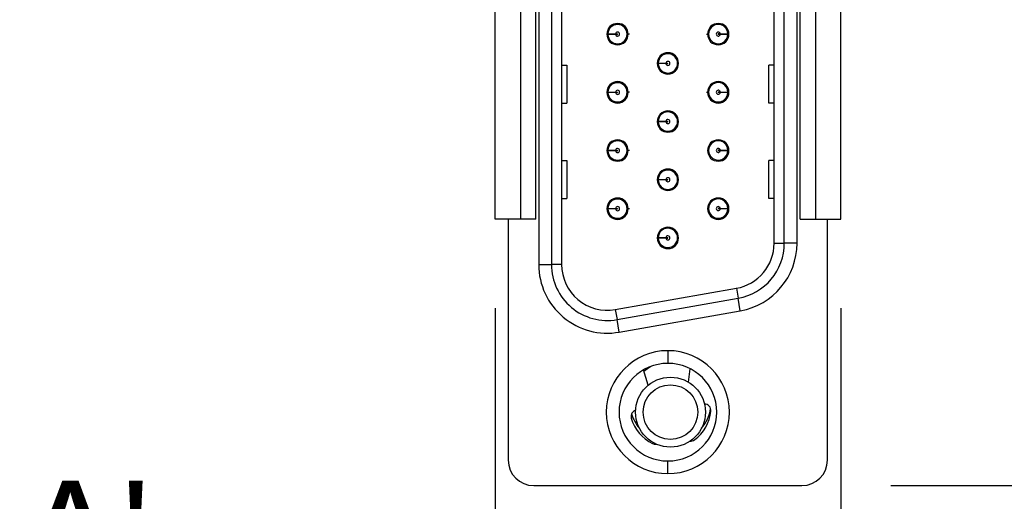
# Model space of a CAD drawing. Header units: inches. Extents: x 0 to 814, y 0 to 621.
# Tile 26 of 30: x 499 to 538, y 335 to 354. Entities that reach past the tile are written whole.
import ezdxf

# ---------------------------------------------------------------- set-up
doc = ezdxf.new("R2010")
doc.units = ezdxf.units.IN
doc.header["$LTSCALE"] = 10
doc.header["$MEASUREMENT"] = 0
doc.layers.add('TEXT', color=140, linetype='Continuous')
doc.dimstyles.get("Standard").update_dxf_attribs({"dimtxt": 6, "dimasz": 6.5, "dimexe": 2.5, "dimexo": 3.5, "dimgap": 1.25, "dimtad": 0, "dimtih": 1, "dimtoh": 1, "dimdec": 1, "dimzin": 0, "dimdsep": 46, "dimtxsty": 'Standard', "dimcen": 0, "dimadec": 0, "dimazin": 0, "dimtfac": 1, "dimtdec": 1, "dimtofl": 0, "dimtmove": 0, "dimatfit": 3, "dimfxl": 0, "dimtolj": 1, "dimtzin": 0, "dimarcsym": 0})

# ---------------------------------------------------------------- blocks, each defined once
blk = doc.blocks.new('*D36')
at = {"color": 0, "lineweight": -2}
for p, q in [((549.856, 388.742), (543.356, 388.742)), ((543.356, 388.742), (543.356, 374.836)), ((533.185, 374.836), (545.856, 374.836)), ((543.356, 368.336), (543.356, 342.236)), ((533.185, 335.736), (545.856, 335.736))]:
    blk.add_line(p, q, dxfattribs=at)
at = {"color": 0}
for points in [[(542.273, 368.336), (544.439, 368.336), (543.356, 374.836)], [(542.273, 342.236), (544.439, 342.236), (543.356, 335.736)]]:
    blk.add_solid(points, dxfattribs=at)
at = {"layer": 'DEFPOINTS', "color": 0}
for p in [(529.685, 374.836), (529.685, 335.736), (543.356, 335.736)]:
    blk.add_point(p, dxfattribs=at)
at = {"color": 0, "lineweight": 15, "char_height": 6, "attachment_point": 5}
for s, insert in [('\\A1;39.1', (563.106, 392.992)), ('\\A1;[1.54]', (563.106, 384.492))]:
    blk.add_mtext(s, dxfattribs=dict(at, insert=insert))
blk = doc.blocks.new('*D38')
at = {"color": 0, "lineweight": -2}
for p, q in [((517.612, 342.726), (517.612, 319.212)), ((531.212, 342.726), (531.212, 319.212)), ((511.112, 321.712), (504.612, 321.712)), ((537.712, 321.712), (544.212, 321.712))]:
    blk.add_line(p, q, dxfattribs=at)
at = {"color": 0}
for points in [[(511.112, 322.795), (511.112, 320.629), (517.612, 321.712)], [(537.712, 322.795), (537.712, 320.629), (531.212, 321.712)]]:
    blk.add_solid(points, dxfattribs=at)
at = {"layer": 'DEFPOINTS', "color": 0}
for p in [(517.612, 346.226), (531.212, 346.226), (517.612, 321.712)]:
    blk.add_point(p, dxfattribs=at)
at = {"color": 0, "lineweight": 15, "char_height": 6, "attachment_point": 5}
for s, insert in [('\\A1;13.6', (557.962, 325.962)), ('\\A1;[0.54]', (557.962, 317.462))]:
    blk.add_mtext(s, dxfattribs=dict(at, insert=insert))

msp = doc.modelspace()

# ---------------------------------------------------------------- linework, layer by layer
for p, q in [((519.33, 366.136), (519.33, 344.436)), ((519.83, 366.136), (519.83, 344.436)), ((520.23, 366.136), (520.23, 344.436)), ((528.59, 345.276), (528.59, 365.297)), ((528.99, 345.276), (528.99, 365.297)), ((529.49, 345.276), (529.49, 365.297)), ((517.612, 346.226), (517.612, 364.426)), ((518.612, 364.426), (518.612, 346.226)), ((519.212, 346.226), (519.212, 364.426)), ((529.612, 346.226), (529.612, 364.426)), ((530.212, 364.426), (530.212, 346.226)), ((531.212, 346.226), (531.212, 364.426)), ((526.772, 353.519), (526.8, 353.559)), ((526.791, 353.523), (526.803, 353.551)), ((522.011, 353.516), (522.018, 353.516)), ((522.011, 353.496), (522.018, 353.496)), ((522.018, 353.516), (522.031, 353.516)), ((522.018, 353.496), (522.031, 353.496)), ((522.031, 353.492), (522.019, 353.464)), ((522.05, 353.496), (522.021, 353.456)), ((522.351, 353.516), (522.43, 353.516)), ((522.351, 353.496), (522.43, 353.496)), ((522.43, 353.496), (522.43, 353.516)), ((522.895, 353.506), (522.81, 353.506)), ((525.926, 353.509), (526.011, 353.509)), ((526.471, 353.519), (526.391, 353.519)), ((526.391, 353.519), (526.391, 353.499)), ((526.471, 353.499), (526.391, 353.499)), ((526.804, 353.519), (526.791, 353.519)), ((526.804, 353.499), (526.791, 353.499)), ((526.81, 353.519), (526.804, 353.519)), ((526.81, 353.499), (526.804, 353.499)), ((520.23, 352.286), (520.436, 352.286)), ((520.436, 352.286), (520.436, 350.786)), ((523.991, 352.366), (523.998, 352.366)), ((523.991, 352.346), (523.998, 352.346)), ((523.998, 352.366), (524.011, 352.366)), ((523.998, 352.346), (524.011, 352.346)), ((524.011, 352.342), (523.999, 352.314)), ((524.03, 352.346), (524.001, 352.306)), ((524.331, 352.366), (524.41, 352.366)), ((524.331, 352.346), (524.41, 352.346)), ((524.41, 352.346), (524.41, 352.366)), ((524.83, 352.356), (524.79, 352.356)), ((528.385, 350.786), (528.385, 352.286)), ((528.59, 352.286), (528.385, 352.286)), ((522.011, 351.226), (522.018, 351.226)), ((522.018, 351.226), (522.031, 351.226)), ((522.166, 351.486), (522.181, 351.524)), ((522.351, 351.226), (522.43, 351.226)), ((522.43, 351.206), (522.43, 351.226)), ((522.895, 351.216), (522.81, 351.216)), ((525.926, 351.219), (526.011, 351.219)), ((526.471, 351.229), (526.391, 351.229)), ((526.391, 351.229), (526.391, 351.209)), ((526.772, 351.229), (526.8, 351.269)), ((526.791, 351.233), (526.803, 351.261)), ((526.804, 351.229), (526.791, 351.229)), ((526.81, 351.229), (526.804, 351.229)), ((522.011, 351.206), (522.018, 351.206)), ((522.018, 351.206), (522.031, 351.206)), ((522.031, 351.202), (522.019, 351.174)), ((522.05, 351.206), (522.021, 351.166)), ((522.351, 351.206), (522.43, 351.206)), ((526.471, 351.209), (526.391, 351.209)), ((526.804, 351.209), (526.791, 351.209)), ((526.81, 351.209), (526.804, 351.209)), ((520.23, 350.786), (520.436, 350.786)), ((528.59, 350.786), (528.385, 350.786)), ((523.991, 350.076), (523.998, 350.076)), ((523.991, 350.056), (523.998, 350.056)), ((523.998, 350.076), (524.011, 350.076)), ((523.998, 350.056), (524.011, 350.056)), ((524.03, 350.056), (524.001, 350.016)), ((524.073, 350.245), (524.073, 350.241)), ((524.078, 350.283), (524.074, 350.251)), ((524.128, 350.056), (524.13, 350.076)), ((524.163, 350.352), (524.166, 350.378)), ((524.331, 350.076), (524.41, 350.076)), ((524.331, 350.056), (524.41, 350.056)), ((524.41, 350.056), (524.41, 350.076)), ((524.83, 350.066), (524.79, 350.066)), ((524.011, 350.052), (523.999, 350.024)), ((524.722, 349.821), (524.7, 349.821)), ((524.746, 349.888), (524.768, 349.872)), ((524.764, 349.903), (524.759, 349.932)), ((522.011, 348.936), (522.018, 348.936)), ((522.011, 348.916), (522.018, 348.916)), ((522.018, 348.936), (522.031, 348.936)), ((522.018, 348.916), (522.031, 348.916)), ((522.031, 348.912), (522.019, 348.884)), ((522.05, 348.916), (522.021, 348.876)), ((522.351, 348.936), (522.43, 348.936)), ((522.351, 348.916), (522.43, 348.916)), ((522.43, 348.916), (522.43, 348.936)), ((522.895, 348.926), (522.81, 348.926)), ((525.97, 348.929), (526.011, 348.929)), ((526.471, 348.939), (526.391, 348.939)), ((526.391, 348.939), (526.391, 348.919)), ((526.471, 348.919), (526.391, 348.919)), ((526.772, 348.939), (526.8, 348.979)), ((526.791, 348.943), (526.803, 348.971)), ((526.804, 348.939), (526.791, 348.939)), ((526.804, 348.919), (526.791, 348.919)), ((526.81, 348.939), (526.804, 348.939)), ((526.81, 348.919), (526.804, 348.919)), ((520.23, 348.536), (520.436, 348.536)), ((520.436, 348.536), (520.436, 347.036)), ((528.385, 347.036), (528.385, 348.536)), ((528.59, 348.536), (528.385, 348.536)), ((523.991, 347.786), (523.998, 347.786)), ((523.991, 347.766), (523.998, 347.766)), ((523.998, 347.786), (524.011, 347.786)), ((523.998, 347.766), (524.011, 347.766)), ((524.011, 347.762), (523.999, 347.734)), ((524.03, 347.766), (524.001, 347.726)), ((524.331, 347.786), (524.41, 347.786)), ((524.331, 347.766), (524.41, 347.766)), ((524.41, 347.766), (524.41, 347.786)), ((524.83, 347.776), (524.79, 347.776)), ((520.23, 347.036), (520.436, 347.036)), ((528.59, 347.036), (528.385, 347.036)), ((522.011, 346.646), (522.018, 346.646)), ((522.011, 346.626), (522.018, 346.626)), ((522.018, 346.646), (522.031, 346.646)), ((522.018, 346.626), (522.031, 346.626)), ((522.031, 346.622), (522.019, 346.594)), ((522.05, 346.626), (522.021, 346.586)), ((522.282, 346.646), (522.273, 346.626)), ((522.351, 346.646), (522.43, 346.646)), ((522.351, 346.626), (522.43, 346.626)), ((522.43, 346.626), (522.43, 346.646)), ((522.895, 346.636), (522.81, 346.636)), ((525.97, 346.639), (526.011, 346.639)), ((526.471, 346.649), (526.391, 346.649)), ((526.391, 346.649), (526.391, 346.629)), ((526.471, 346.629), (526.391, 346.629)), ((526.772, 346.649), (526.8, 346.689)), ((526.791, 346.653), (526.803, 346.681)), ((526.804, 346.649), (526.791, 346.649)), ((526.804, 346.629), (526.791, 346.629)), ((526.81, 346.649), (526.804, 346.649)), ((526.81, 346.629), (526.804, 346.629)), ((518.612, 346.226), (517.612, 346.226)), ((518.135, 346.226), (518.135, 336.736)), ((519.212, 346.226), (518.612, 346.226)), ((522.165, 346.365), (522.158, 346.349)), ((529.612, 346.226), (530.212, 346.226)), ((530.212, 346.226), (531.212, 346.226)), ((530.685, 336.736), (530.685, 346.226)), ((523.991, 345.496), (523.998, 345.496)), ((523.991, 345.476), (523.998, 345.476)), ((523.998, 345.496), (524.011, 345.496)), ((523.998, 345.476), (524.011, 345.476)), ((524.011, 345.472), (523.999, 345.444)), ((524.03, 345.476), (524.001, 345.436)), ((524.331, 345.496), (524.41, 345.496)), ((524.331, 345.476), (524.41, 345.476)), ((524.41, 345.476), (524.41, 345.496)), ((524.83, 345.486), (524.79, 345.486)), ((528.59, 345.276), (528.99, 345.276)), ((529.49, 345.276), (528.99, 345.276)), ((519.33, 344.436), (519.83, 344.436)), ((520.23, 344.436), (519.83, 344.436)), ((522.343, 342.664), (527.103, 343.503)), ((527.103, 343.503), (527.172, 343.109)), ((522.412, 342.27), (527.172, 343.109)), ((527.259, 342.617), (527.172, 343.109)), ((522.343, 342.664), (522.412, 342.27)), ((522.499, 341.777), (527.259, 342.617)), ((522.499, 341.777), (522.412, 342.27)), ((524.41, 341.046), (524.41, 340.546)), ((523.632, 339.682), (523.447, 340.287)), ((525.225, 339.802), (525.29, 340.333)), ((524.41, 336.206), (524.41, 336.706)), ((519.135, 335.736), (529.685, 335.736))]:
    msp.add_line(p, q)
at = {"flags": 128}
msp.add_lwpolyline([(523.463, 340.234), (523.66, 340.381), (523.728, 340.421)], dxfattribs=at)
for radius in [1.375, 1.075]:
    msp.add_circle((524.512, 338.626), radius)
for centre, radius, start, end in [((522.43, 353.506), 0.42, 90, 270), ((522.43, 353.506), 0.38, 181.508, 178.492), ((522.43, 353.506), 0.08, 187.1808, 172.8192), ((522.43, 353.506), 0.42, 270, 90), ((526.39, 353.506), 0.42, 90, 270), ((526.391, 353.509), 0.38, 1.508, 358.492), ((526.391, 353.509), 0.08, 7.1808, 352.8192), ((526.39, 353.506), 0.42, 270, 90), ((524.41, 352.356), 0.42, 90, 270), ((524.41, 352.356), 0.42, 270, 90), ((524.41, 352.356), 0.38, 181.508, 178.492), ((524.41, 352.356), 0.08, 187.1808, 172.8192), ((522.43, 351.216), 0.42, 90, 270), ((522.43, 351.216), 0.42, 270, 90), ((526.39, 351.216), 0.42, 90, 270), ((526.39, 351.216), 0.42, 270, 90), ((522.43, 351.216), 0.38, 181.508, 178.492), ((522.43, 351.216), 0.08, 187.1808, 172.8192), ((526.391, 351.219), 0.38, 1.508, 358.492), ((526.391, 351.219), 0.08, 7.1808, 352.8192), ((524.41, 350.066), 0.42, 90, 270), ((524.41, 350.066), 0.38, 181.508, 178.492), ((524.41, 350.066), 0.42, 270, 90), ((524.41, 350.066), 0.08, 187.1808, 172.8192), ((522.43, 348.926), 0.42, 90, 270), ((522.43, 348.926), 0.38, 181.508, 178.492), ((522.43, 348.926), 0.42, 270, 90), ((526.39, 348.926), 0.42, 90, 270), ((526.391, 348.929), 0.38, 1.508, 358.492), ((526.39, 348.926), 0.42, 270, 90), ((522.43, 348.926), 0.08, 187.1808, 172.8192), ((526.391, 348.929), 0.08, 7.1808, 352.8192), ((524.41, 347.776), 0.42, 90, 270), ((524.41, 347.776), 0.38, 181.508, 178.492), ((524.41, 347.776), 0.42, 270, 90), ((524.41, 347.776), 0.08, 187.1808, 172.8192), ((522.43, 346.636), 0.42, 90, 270), ((522.43, 346.636), 0.38, 181.508, 178.492), ((522.43, 346.636), 0.42, 270, 90), ((526.39, 346.636), 0.42, 90, 270), ((526.391, 346.639), 0.38, 1.508, 358.492), ((526.39, 346.636), 0.42, 270, 90), ((522.43, 346.636), 0.08, 187.1808, 172.8192), ((526.391, 346.639), 0.08, 7.1808, 352.8192), ((524.41, 345.486), 0.42, 90, 270), ((524.41, 345.486), 0.38, 181.508, 178.492), ((524.41, 345.486), 0.42, 270, 90), ((524.41, 345.486), 0.08, 187.1808, 172.8192), ((526.79, 345.276), 1.8, 280, 0), ((526.79, 345.276), 2.2, 280, 0), ((526.79, 345.276), 2.7, 280, 0), ((522.03, 344.436), 2.7, 180, 280), ((522.03, 344.436), 2.2, 180, 280), ((522.03, 344.436), 1.8, 180, 280), ((524.41, 338.626), 2.42, 90, 270), ((524.41, 338.626), 2.42, 270, 90), ((524.41, 338.626), 1.92, 90, 270), ((524.41, 338.626), 1.92, 270, 90), ((525.85, 338.691), 0.254, 354.1243, 89.9624), ((523.216, 338.46), 0.254, 107.4791, 195.8757), ((524.512, 339.026), 1.6, 196.9573, 220.3872), ((524.51, 338.829), 1.6, 306.0435, 354.1243), ((524.512, 339.026), 1.6, 319.6128, 350.7412), ((524.51, 338.829), 1.6, 195.8757, 243.7437), ((523.915, 337.621), 0.254, 243.7437, 278.5492), ((525.303, 337.74), 0.254, 265.3886, 306.0435), ((519.135, 336.736), 1, 180, 270), ((529.685, 336.736), 1, 270, 0)]:
    msp.add_arc(centre, radius, start, end)
for points, knots in [([(522.02, 353.555), (522.024, 353.553), (522.045, 353.541), (522.048, 353.528), (522.05, 353.516)], [0, 0, 0, 0, 0.191086, 1, 1, 1, 1]), ([(522.095, 353.684), (522.093, 353.687), (522.092, 353.689), (522.068, 353.703), (522.068, 353.703)], [0, 0, 0, 0, 0.990835, 1, 1, 1, 1]), ([(522.766, 353.685), (522.767, 353.687), (522.769, 353.69), (522.794, 353.704), (522.795, 353.705)], [0, 0, 0, 0, 0.960076, 1, 1, 1, 1]), ([(526.056, 353.688), (526.055, 353.69), (526.054, 353.692), (526.029, 353.706), (526.029, 353.706)], [0, 0, 0, 0, 0.997178, 1, 1, 1, 1]), ([(526.737, 353.667), (526.738, 353.67), (526.74, 353.672), (526.767, 353.686), (526.769, 353.687)], [0, 0, 0, 0, 0.9448014, 1, 1, 1, 1]), ([(522.031, 353.516), (522.031, 353.517), (522.031, 353.519), (522.031, 353.52), (522.031, 353.521)], [0, 0, 0, 0, 0.5599999, 1, 1, 1, 1]), ([(522.031, 353.492), (522.031, 353.493), (522.031, 353.495), (522.031, 353.496), (522.031, 353.496)], [0, 0, 0, 0, 0.56, 1, 1, 1, 1]), ([(522.051, 353.516), (522.053, 353.516), (522.057, 353.516), (522.09, 353.516), (522.132, 353.516), (522.188, 353.516), (522.262, 353.516), (522.321, 353.516), (522.351, 353.516)], [0, 0, 0, 0, 0.175816, 0.349567, 0.487195, 0.621428, 0.811217, 1, 1, 1, 1]), ([(522.351, 353.496), (522.322, 353.496), (522.265, 353.496), (522.192, 353.496), (522.135, 353.496), (522.091, 353.496), (522.057, 353.496), (522.053, 353.496), (522.051, 353.496)], [0, 0, 0, 0, 0.183586, 0.36545, 0.505646, 0.642782, 0.82225, 1, 1, 1, 1]), ([(522.085, 353.348), (522.083, 353.346), (522.081, 353.343), (522.053, 353.329), (522.051, 353.328)], [0, 0, 0, 0, 0.918894, 1, 1, 1, 1]), ([(522.766, 353.328), (522.767, 353.326), (522.768, 353.324), (522.793, 353.31), (522.793, 353.309)], [0, 0, 0, 0, 0.988149, 1, 1, 1, 1]), ([(526.056, 353.33), (526.054, 353.328), (526.052, 353.326), (526.026, 353.31), (526.024, 353.309)], [0, 0, 0, 0, 0.933334, 1, 1, 1, 1]), ([(526.471, 353.519), (526.5, 353.519), (526.557, 353.519), (526.63, 353.519), (526.687, 353.519), (526.731, 353.519), (526.765, 353.519), (526.769, 353.519), (526.771, 353.519)], [0, 0, 0, 0, 0.183586, 0.36545, 0.505646, 0.642782, 0.82225, 1, 1, 1, 1]), ([(526.771, 353.499), (526.769, 353.499), (526.765, 353.499), (526.732, 353.499), (526.69, 353.499), (526.634, 353.499), (526.56, 353.499), (526.5, 353.499), (526.471, 353.499)], [0, 0, 0, 0, 0.175816, 0.349567, 0.487195, 0.621428, 0.811217, 1, 1, 1, 1]), ([(526.727, 353.331), (526.728, 353.329), (526.73, 353.326), (526.754, 353.312), (526.755, 353.312)], [0, 0, 0, 0, 0.981934, 1, 1, 1, 1]), ([(526.8, 353.461), (526.797, 353.463), (526.776, 353.474), (526.774, 353.488), (526.772, 353.499)], [0, 0, 0, 0, 0.174714, 1, 1, 1, 1]), ([(526.791, 353.523), (526.791, 353.522), (526.791, 353.521), (526.791, 353.52), (526.791, 353.519)], [0, 0, 0, 0, 0.56, 1, 1, 1, 1]), ([(526.791, 353.499), (526.791, 353.498), (526.791, 353.497), (526.791, 353.495), (526.791, 353.495)], [0, 0, 0, 0, 0.56, 1, 1, 1, 1]), ([(524, 352.405), (524.004, 352.402), (524.025, 352.391), (524.028, 352.377), (524.03, 352.366)], [0, 0, 0, 0, 0.191151, 1, 1, 1, 1]), ([(524.075, 352.534), (524.073, 352.536), (524.072, 352.539), (524.048, 352.553), (524.048, 352.553)], [0, 0, 0, 0, 0.989577, 1, 1, 1, 1]), ([(524.746, 352.535), (524.747, 352.537), (524.749, 352.539), (524.774, 352.554), (524.775, 352.555)], [0, 0, 0, 0, 0.958728, 1, 1, 1, 1]), ([(524.011, 352.366), (524.011, 352.367), (524.011, 352.369), (524.011, 352.37), (524.011, 352.371)], [0, 0, 0, 0, 0.56, 1, 1, 1, 1]), ([(524.011, 352.342), (524.011, 352.343), (524.011, 352.344), (524.011, 352.346), (524.011, 352.346)], [0, 0, 0, 0, 0.56, 1, 1, 1, 1]), ([(524.031, 352.366), (524.033, 352.366), (524.037, 352.366), (524.07, 352.366), (524.113, 352.366), (524.17, 352.366), (524.243, 352.366), (524.302, 352.366), (524.331, 352.366)], [0, 0, 0, 0, 0.177067, 0.352046, 0.490743, 0.626023, 0.813516, 1, 1, 1, 1]), ([(524.331, 352.346), (524.302, 352.346), (524.245, 352.346), (524.172, 352.346), (524.116, 352.346), (524.071, 352.346), (524.037, 352.346), (524.033, 352.346), (524.031, 352.346)], [0, 0, 0, 0, 0.182847, 0.363954, 0.504684, 0.642334, 0.822026, 1, 1, 1, 1]), ([(524.065, 352.198), (524.063, 352.195), (524.061, 352.193), (524.033, 352.179), (524.031, 352.178)], [0, 0, 0, 0, 0.92005, 1, 1, 1, 1]), ([(524.746, 352.178), (524.747, 352.176), (524.748, 352.173), (524.773, 352.159), (524.773, 352.159)], [0, 0, 0, 0, 0.989361, 1, 1, 1, 1]), ([(522.02, 351.265), (522.024, 351.263), (522.045, 351.251), (522.048, 351.238), (522.05, 351.226)], [0, 0, 0, 0, 0.191086, 1, 1, 1, 1]), ([(522.031, 351.226), (522.031, 351.227), (522.031, 351.229), (522.031, 351.23), (522.031, 351.231)], [0, 0, 0, 0, 0.5599999, 1, 1, 1, 1]), ([(522.051, 351.226), (522.053, 351.226), (522.057, 351.226), (522.09, 351.226), (522.132, 351.226), (522.188, 351.226), (522.262, 351.226), (522.321, 351.226), (522.351, 351.226)], [0, 0, 0, 0, 0.175816, 0.349567, 0.487195, 0.621428, 0.811217, 1, 1, 1, 1]), ([(522.095, 351.394), (522.093, 351.397), (522.092, 351.399), (522.068, 351.413), (522.068, 351.413)], [0, 0, 0, 0, 0.990835, 1, 1, 1, 1]), ([(522.766, 351.395), (522.767, 351.397), (522.769, 351.4), (522.794, 351.414), (522.795, 351.415)], [0, 0, 0, 0, 0.960076, 1, 1, 1, 1]), ([(526.056, 351.398), (526.055, 351.4), (526.054, 351.402), (526.029, 351.416), (526.029, 351.416)], [0, 0, 0, 0, 0.997178, 1, 1, 1, 1]), ([(526.471, 351.229), (526.5, 351.229), (526.557, 351.229), (526.63, 351.229), (526.687, 351.229), (526.731, 351.229), (526.765, 351.229), (526.769, 351.229), (526.771, 351.229)], [0, 0, 0, 0, 0.183586, 0.36545, 0.505646, 0.642782, 0.82225, 1, 1, 1, 1]), ([(526.737, 351.377), (526.739, 351.38), (526.741, 351.383), (526.77, 351.397), (526.772, 351.399)], [0, 0, 0, 0, 0.902223, 1, 1, 1, 1]), ([(526.791, 351.233), (526.791, 351.232), (526.791, 351.231), (526.791, 351.23), (526.791, 351.229)], [0, 0, 0, 0, 0.56, 1, 1, 1, 1]), ([(522.031, 351.202), (522.031, 351.203), (522.031, 351.205), (522.031, 351.206), (522.031, 351.206)], [0, 0, 0, 0, 0.56, 1, 1, 1, 1]), ([(522.351, 351.206), (522.322, 351.206), (522.265, 351.206), (522.192, 351.206), (522.135, 351.206), (522.091, 351.206), (522.057, 351.206), (522.053, 351.206), (522.051, 351.206)], [0, 0, 0, 0, 0.183586, 0.36545, 0.505646, 0.642782, 0.82225, 1, 1, 1, 1]), ([(522.085, 351.058), (522.083, 351.056), (522.081, 351.053), (522.053, 351.039), (522.051, 351.038)], [0, 0, 0, 0, 0.918894, 1, 1, 1, 1]), ([(522.766, 351.038), (522.767, 351.036), (522.768, 351.034), (522.793, 351.02), (522.793, 351.019)], [0, 0, 0, 0, 0.988149, 1, 1, 1, 1]), ([(526.056, 351.04), (526.054, 351.038), (526.052, 351.036), (526.026, 351.02), (526.024, 351.019)], [0, 0, 0, 0, 0.933334, 1, 1, 1, 1]), ([(526.771, 351.209), (526.769, 351.209), (526.765, 351.209), (526.732, 351.209), (526.69, 351.209), (526.634, 351.209), (526.56, 351.209), (526.5, 351.209), (526.471, 351.209)], [0, 0, 0, 0, 0.175816, 0.349567, 0.487195, 0.621428, 0.811217, 1, 1, 1, 1]), ([(526.727, 351.041), (526.728, 351.039), (526.73, 351.036), (526.754, 351.022), (526.755, 351.022)], [0, 0, 0, 0, 0.981934, 1, 1, 1, 1]), ([(526.8, 351.171), (526.797, 351.173), (526.776, 351.184), (526.774, 351.198), (526.772, 351.209)], [0, 0, 0, 0, 0.174714, 1, 1, 1, 1]), ([(526.791, 351.209), (526.791, 351.208), (526.791, 351.207), (526.791, 351.205), (526.791, 351.205)], [0, 0, 0, 0, 0.56, 1, 1, 1, 1]), ([(524, 350.115), (524.004, 350.112), (524.025, 350.101), (524.028, 350.087), (524.03, 350.076)], [0, 0, 0, 0, 0.191151, 1, 1, 1, 1]), ([(524.011, 350.076), (524.011, 350.077), (524.011, 350.079), (524.011, 350.08), (524.011, 350.081)], [0, 0, 0, 0, 0.56, 1, 1, 1, 1]), ([(524.011, 350.052), (524.011, 350.053), (524.011, 350.054), (524.011, 350.056), (524.011, 350.056)], [0, 0, 0, 0, 0.56, 1, 1, 1, 1]), ([(524.031, 350.076), (524.033, 350.076), (524.037, 350.076), (524.07, 350.076), (524.113, 350.076), (524.17, 350.076), (524.243, 350.076), (524.302, 350.076), (524.331, 350.076)], [0, 0, 0, 0, 0.177067, 0.352046, 0.490743, 0.626023, 0.813516, 1, 1, 1, 1]), ([(524.331, 350.056), (524.302, 350.056), (524.245, 350.056), (524.172, 350.056), (524.116, 350.056), (524.071, 350.056), (524.037, 350.056), (524.033, 350.056), (524.031, 350.056)], [0, 0, 0, 0, 0.182847, 0.363954, 0.504684, 0.642334, 0.822026, 1, 1, 1, 1]), ([(524.075, 350.244), (524.073, 350.246), (524.072, 350.249), (524.048, 350.263), (524.048, 350.263)], [0, 0, 0, 0, 0.989577, 1, 1, 1, 1]), ([(524.746, 350.245), (524.747, 350.247), (524.749, 350.249), (524.774, 350.264), (524.775, 350.265)], [0, 0, 0, 0, 0.958728, 1, 1, 1, 1]), ([(524.065, 349.908), (524.063, 349.905), (524.06, 349.902), (524.03, 349.887), (524.026, 349.885)], [0, 0, 0, 0, 0.865005, 1, 1, 1, 1]), ([(522.02, 348.975), (522.024, 348.973), (522.045, 348.961), (522.048, 348.948), (522.05, 348.936)], [0, 0, 0, 0, 0.191086, 1, 1, 1, 1]), ([(522.031, 348.936), (522.031, 348.937), (522.031, 348.939), (522.031, 348.94), (522.031, 348.941)], [0, 0, 0, 0, 0.56, 1, 1, 1, 1]), ([(522.031, 348.912), (522.031, 348.913), (522.031, 348.915), (522.031, 348.916), (522.031, 348.916)], [0, 0, 0, 0, 0.56, 1, 1, 1, 1]), ([(522.051, 348.936), (522.053, 348.936), (522.057, 348.936), (522.09, 348.936), (522.132, 348.936), (522.188, 348.936), (522.262, 348.936), (522.321, 348.936), (522.351, 348.936)], [0, 0, 0, 0, 0.175816, 0.349567, 0.487195, 0.621428, 0.811217, 1, 1, 1, 1]), ([(522.351, 348.916), (522.322, 348.916), (522.265, 348.916), (522.192, 348.916), (522.135, 348.916), (522.091, 348.916), (522.057, 348.916), (522.053, 348.916), (522.051, 348.916)], [0, 0, 0, 0, 0.183586, 0.36545, 0.505646, 0.642782, 0.82225, 1, 1, 1, 1]), ([(522.095, 349.104), (522.093, 349.107), (522.092, 349.109), (522.068, 349.123), (522.068, 349.123)], [0, 0, 0, 0, 0.990835, 1, 1, 1, 1]), ([(522.766, 349.105), (522.767, 349.107), (522.769, 349.11), (522.794, 349.124), (522.795, 349.125)], [0, 0, 0, 0, 0.960076, 1, 1, 1, 1]), ([(526.056, 349.108), (526.055, 349.11), (526.054, 349.112), (526.029, 349.126), (526.029, 349.126)], [0, 0, 0, 0, 0.997178, 1, 1, 1, 1]), ([(526.471, 348.939), (526.5, 348.939), (526.557, 348.939), (526.63, 348.939), (526.687, 348.939), (526.731, 348.939), (526.765, 348.939), (526.769, 348.939), (526.771, 348.939)], [0, 0, 0, 0, 0.183586, 0.36545, 0.505646, 0.642782, 0.82225, 1, 1, 1, 1]), ([(526.771, 348.919), (526.769, 348.919), (526.765, 348.919), (526.732, 348.919), (526.69, 348.919), (526.634, 348.919), (526.56, 348.919), (526.5, 348.919), (526.471, 348.919)], [0, 0, 0, 0, 0.175816, 0.349567, 0.487195, 0.621428, 0.811217, 1, 1, 1, 1]), ([(526.737, 349.087), (526.738, 349.09), (526.74, 349.092), (526.767, 349.106), (526.769, 349.107)], [0, 0, 0, 0, 0.9448014, 1, 1, 1, 1]), ([(526.8, 348.881), (526.797, 348.883), (526.776, 348.894), (526.774, 348.908), (526.772, 348.919)], [0, 0, 0, 0, 0.174714, 1, 1, 1, 1]), ([(526.791, 348.943), (526.791, 348.942), (526.791, 348.941), (526.791, 348.94), (526.791, 348.939)], [0, 0, 0, 0, 0.56, 1, 1, 1, 1]), ([(526.791, 348.919), (526.791, 348.918), (526.791, 348.917), (526.791, 348.915), (526.791, 348.915)], [0, 0, 0, 0, 0.56, 1, 1, 1, 1]), ([(522.085, 348.768), (522.083, 348.766), (522.081, 348.763), (522.053, 348.749), (522.051, 348.748)], [0, 0, 0, 0, 0.918894, 1, 1, 1, 1]), ([(522.766, 348.748), (522.767, 348.746), (522.768, 348.744), (522.793, 348.73), (522.793, 348.729)], [0, 0, 0, 0, 0.9881486, 1, 1, 1, 1]), ([(526.056, 348.75), (526.054, 348.748), (526.052, 348.746), (526.026, 348.73), (526.024, 348.729)], [0, 0, 0, 0, 0.933334, 1, 1, 1, 1]), ([(526.727, 348.751), (526.728, 348.749), (526.73, 348.746), (526.754, 348.732), (526.755, 348.732)], [0, 0, 0, 0, 0.981934, 1, 1, 1, 1]), ([(524, 347.825), (524.004, 347.822), (524.025, 347.811), (524.028, 347.797), (524.03, 347.786)], [0, 0, 0, 0, 0.191151, 1, 1, 1, 1]), ([(524.011, 347.786), (524.011, 347.787), (524.011, 347.789), (524.011, 347.79), (524.011, 347.791)], [0, 0, 0, 0, 0.56, 1, 1, 1, 1]), ([(524.011, 347.762), (524.011, 347.763), (524.011, 347.764), (524.011, 347.766), (524.011, 347.766)], [0, 0, 0, 0, 0.56, 1, 1, 1, 1]), ([(524.031, 347.786), (524.033, 347.786), (524.037, 347.786), (524.07, 347.786), (524.113, 347.786), (524.17, 347.786), (524.243, 347.786), (524.302, 347.786), (524.331, 347.786)], [0, 0, 0, 0, 0.177067, 0.352046, 0.490743, 0.626023, 0.813516, 1, 1, 1, 1]), ([(524.331, 347.766), (524.302, 347.766), (524.245, 347.766), (524.172, 347.766), (524.116, 347.766), (524.071, 347.766), (524.037, 347.766), (524.033, 347.766), (524.031, 347.766)], [0, 0, 0, 0, 0.182847, 0.363954, 0.504684, 0.642334, 0.822026, 1, 1, 1, 1]), ([(524.075, 347.954), (524.073, 347.956), (524.072, 347.959), (524.048, 347.973), (524.048, 347.973)], [0, 0, 0, 0, 0.989577, 1, 1, 1, 1]), ([(524.746, 347.955), (524.747, 347.957), (524.749, 347.959), (524.774, 347.974), (524.775, 347.975)], [0, 0, 0, 0, 0.958728, 1, 1, 1, 1]), ([(524.065, 347.618), (524.063, 347.615), (524.061, 347.613), (524.033, 347.599), (524.031, 347.598)], [0, 0, 0, 0, 0.92005, 1, 1, 1, 1]), ([(524.746, 347.598), (524.747, 347.596), (524.748, 347.593), (524.773, 347.579), (524.773, 347.579)], [0, 0, 0, 0, 0.989361, 1, 1, 1, 1]), ([(522.02, 346.685), (522.024, 346.683), (522.045, 346.671), (522.048, 346.658), (522.05, 346.646)], [0, 0, 0, 0, 0.1910863, 1, 1, 1, 1]), ([(522.031, 346.646), (522.031, 346.647), (522.031, 346.649), (522.031, 346.65), (522.031, 346.651)], [0, 0, 0, 0, 0.5599999, 1, 1, 1, 1]), ([(522.031, 346.622), (522.031, 346.623), (522.031, 346.625), (522.031, 346.626), (522.031, 346.626)], [0, 0, 0, 0, 0.56, 1, 1, 1, 1]), ([(522.051, 346.646), (522.053, 346.646), (522.057, 346.646), (522.09, 346.646), (522.132, 346.646), (522.188, 346.646), (522.262, 346.646), (522.321, 346.646), (522.351, 346.646)], [0, 0, 0, 0, 0.175816, 0.349567, 0.487195, 0.621428, 0.811217, 1, 1, 1, 1]), ([(522.351, 346.626), (522.322, 346.626), (522.265, 346.626), (522.192, 346.626), (522.135, 346.626), (522.091, 346.626), (522.057, 346.626), (522.053, 346.626), (522.051, 346.626)], [0, 0, 0, 0, 0.183586, 0.36545, 0.505646, 0.642782, 0.82225, 1, 1, 1, 1]), ([(522.095, 346.814), (522.093, 346.817), (522.092, 346.819), (522.068, 346.833), (522.068, 346.833)], [0, 0, 0, 0, 0.990835, 1, 1, 1, 1]), ([(522.766, 346.815), (522.767, 346.817), (522.769, 346.82), (522.794, 346.834), (522.795, 346.835)], [0, 0, 0, 0, 0.960076, 1, 1, 1, 1]), ([(526.056, 346.818), (526.055, 346.82), (526.054, 346.822), (526.029, 346.836), (526.029, 346.836)], [0, 0, 0, 0, 0.997178, 1, 1, 1, 1]), ([(526.471, 346.649), (526.5, 346.649), (526.557, 346.649), (526.63, 346.649), (526.687, 346.649), (526.731, 346.649), (526.765, 346.649), (526.769, 346.649), (526.771, 346.649)], [0, 0, 0, 0, 0.183586, 0.36545, 0.505646, 0.642782, 0.82225, 1, 1, 1, 1]), ([(526.771, 346.629), (526.769, 346.629), (526.765, 346.629), (526.732, 346.629), (526.69, 346.629), (526.634, 346.629), (526.56, 346.629), (526.5, 346.629), (526.471, 346.629)], [0, 0, 0, 0, 0.175816, 0.349567, 0.487195, 0.621428, 0.811217, 1, 1, 1, 1]), ([(526.737, 346.797), (526.738, 346.8), (526.74, 346.802), (526.767, 346.816), (526.769, 346.817)], [0, 0, 0, 0, 0.944801, 1, 1, 1, 1]), ([(526.8, 346.591), (526.797, 346.593), (526.776, 346.604), (526.774, 346.618), (526.772, 346.629)], [0, 0, 0, 0, 0.174714, 1, 1, 1, 1]), ([(526.791, 346.653), (526.791, 346.652), (526.791, 346.651), (526.791, 346.65), (526.791, 346.649)], [0, 0, 0, 0, 0.56, 1, 1, 1, 1]), ([(526.791, 346.629), (526.791, 346.628), (526.791, 346.627), (526.791, 346.625), (526.791, 346.625)], [0, 0, 0, 0, 0.56, 1, 1, 1, 1]), ([(522.085, 346.478), (522.083, 346.476), (522.081, 346.473), (522.053, 346.459), (522.051, 346.458)], [0, 0, 0, 0, 0.918894, 1, 1, 1, 1]), ([(522.766, 346.458), (522.767, 346.456), (522.768, 346.454), (522.793, 346.44), (522.793, 346.439)], [0, 0, 0, 0, 0.988149, 1, 1, 1, 1]), ([(526.056, 346.46), (526.054, 346.458), (526.052, 346.456), (526.026, 346.44), (526.024, 346.439)], [0, 0, 0, 0, 0.9333336, 1, 1, 1, 1]), ([(526.727, 346.461), (526.728, 346.459), (526.73, 346.456), (526.754, 346.442), (526.755, 346.442)], [0, 0, 0, 0, 0.981934, 1, 1, 1, 1]), ([(524, 345.535), (524.004, 345.532), (524.025, 345.521), (524.028, 345.507), (524.03, 345.496)], [0, 0, 0, 0, 0.191151, 1, 1, 1, 1]), ([(524.011, 345.496), (524.011, 345.497), (524.011, 345.499), (524.011, 345.5), (524.011, 345.501)], [0, 0, 0, 0, 0.56, 1, 1, 1, 1]), ([(524.011, 345.472), (524.011, 345.473), (524.011, 345.474), (524.011, 345.476), (524.011, 345.476)], [0, 0, 0, 0, 0.5599999, 1, 1, 1, 1]), ([(524.031, 345.496), (524.033, 345.496), (524.037, 345.496), (524.07, 345.496), (524.113, 345.496), (524.17, 345.496), (524.243, 345.496), (524.302, 345.496), (524.331, 345.496)], [0, 0, 0, 0, 0.177067, 0.352046, 0.490743, 0.626023, 0.813516, 1, 1, 1, 1]), ([(524.331, 345.476), (524.302, 345.476), (524.245, 345.476), (524.172, 345.476), (524.116, 345.476), (524.071, 345.476), (524.037, 345.476), (524.033, 345.476), (524.031, 345.476)], [0, 0, 0, 0, 0.182847, 0.363954, 0.504684, 0.642334, 0.822026, 1, 1, 1, 1]), ([(524.075, 345.664), (524.073, 345.666), (524.072, 345.669), (524.048, 345.683), (524.048, 345.683)], [0, 0, 0, 0, 0.989577, 1, 1, 1, 1]), ([(524.746, 345.665), (524.747, 345.667), (524.749, 345.669), (524.774, 345.684), (524.775, 345.685)], [0, 0, 0, 0, 0.958728, 1, 1, 1, 1]), ([(524.065, 345.328), (524.063, 345.325), (524.061, 345.323), (524.033, 345.309), (524.031, 345.308)], [0, 0, 0, 0, 0.92005, 1, 1, 1, 1]), ([(524.746, 345.308), (524.747, 345.306), (524.748, 345.303), (524.773, 345.289), (524.773, 345.289)], [0, 0, 0, 0, 0.989361, 1, 1, 1, 1])]:
    msp.add_open_spline(points, degree=3, knots=knots)

# ---------------------------------------------------------------- texts
at = {"layer": 'TEXT', "insert": (498.894, 335.933), "char_height": 4.5, "attachment_point": 1}
msp.add_mtext_dynamic_manual_height_columns("A'", width=11.79172, gutter_width=42.333, heights=[0], dxfattribs=at)

# ---------------------------------------------------------------- dimensions: what is measured, and where the dimension line sits
at = {"lineweight": 15}
dim = msp.add_linear_dim(base=(543.356, 335.736), p1=(529.685, 374.836), p2=(529.685, 335.736), angle=90, dimstyle='Standard', override={"dimpost": '\\X', "dimtmove": 1}, dxfattribs=at)
dim.commit()
dim.dimension.update_dxf_attribs({"geometry": '*D36', "text_midpoint": (555.494, 388.742), "dimtype": 160})
dim = msp.add_linear_dim(base=(517.612, 321.712), p1=(531.212, 346.226), p2=(517.612, 346.226), dimstyle='Standard', override={"dimpost": '\\X'}, dxfattribs=at)
dim.commit()
dim.dimension.update_dxf_attribs({"geometry": '*D38', "text_midpoint": (557.962, 321.712), "dimtype": 160})

doc.saveas('drawing.dxf')
